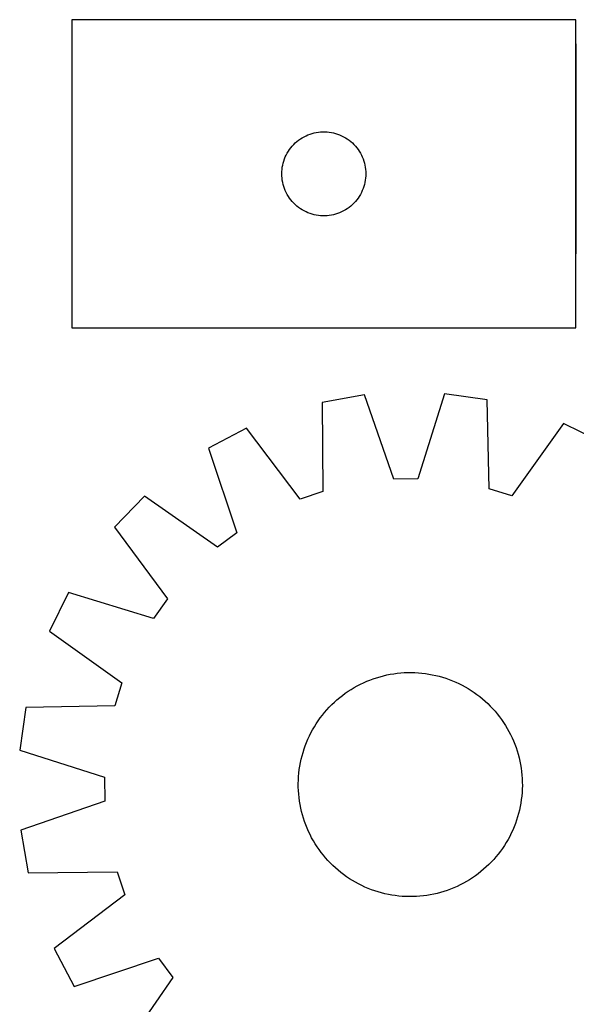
# Model space of a CAD drawing. Header units: millimetres. Extents: x 7 to 1493, y 7 to 2993.
# Tile 7 of 13: x 7 to 205, y 2642 to 2993. Entities that reach past the tile are written whole.
import ezdxf

# ---------------------------------------------------------------- set-up
doc = ezdxf.new("R2010")
doc.units = ezdxf.units.MM
doc.layers.add('COMMON', color=5, linetype='CONTINUOUS', true_color=0x0000ff)
doc.layers.add('CUT', color=7, linetype='CONTINUOUS', true_color=0x000000)

msp = doc.modelspace()

# ---------------------------------------------------------------- linework, layer by layer
at = {"layer": 'COMMON'}
msp.add_line((205.202789, 2909.818716), (205.202789, 2984.818716), dxfattribs=at)
at = {"layer": 'CUT'}
for p, q in [((205.102788, 2993.438539), (25.102788, 2993.438539)), ((25.102788, 2993.438539), (25.102788, 2883.438539)), ((205.102788, 2883.438539), (205.102788, 2993.438539)), ((108.053137, 2951.67872), (108.744073, 2952.024072)), ((108.744073, 2952.024072), (109.45187, 2952.333398)), ((109.45187, 2952.333398), (110.174653, 2952.605877)), ((110.174653, 2952.605877), (110.910504, 2952.840787)), ((110.910504, 2952.840787), (111.657472, 2953.037504)), ((111.657472, 2953.037504), (112.413577, 2953.195508)), ((112.413577, 2953.195508), (113.176813, 2953.314379)), ((113.176813, 2953.314379), (113.945156, 2953.393801)), ((113.945156, 2953.393801), (114.71657, 2953.433566)), ((114.71657, 2953.433566), (115.489007, 2953.433566)), ((115.489007, 2953.433566), (116.26042, 2953.393801)), ((116.26042, 2953.393801), (117.028764, 2953.314379)), ((117.028764, 2953.314379), (117.792, 2953.195508)), ((117.792, 2953.195508), (118.548105, 2953.037504)), ((118.548105, 2953.037504), (119.295073, 2952.840787)), ((119.295073, 2952.840787), (120.030924, 2952.605877)), ((120.030924, 2952.605877), (120.753707, 2952.333398)), ((120.753707, 2952.333398), (121.461504, 2952.024072)), ((121.461504, 2952.024072), (122.15244, 2951.67872)), ((103.340991, 2947.747681), (103.835809, 2948.34082)), ((103.835809, 2948.34082), (104.360506, 2948.907701)), ((104.360506, 2948.907701), (104.913688, 2949.446819)), ((104.913688, 2949.446819), (105.493891, 2949.956745)), ((105.493891, 2949.956745), (106.099574, 2950.436127)), ((106.099574, 2950.436127), (106.729133, 2950.883694)), ((106.729133, 2950.883694), (107.380896, 2951.298258)), ((107.380896, 2951.298258), (108.053137, 2951.67872)), ((122.15244, 2951.67872), (122.82468, 2951.298258)), ((122.82468, 2951.298258), (123.476444, 2950.883694)), ((123.476444, 2950.883694), (124.106003, 2950.436127)), ((124.106003, 2950.436127), (124.711686, 2949.956745)), ((124.711686, 2949.956745), (125.291888, 2949.446819)), ((125.291888, 2949.446819), (125.845071, 2948.907701)), ((125.845071, 2948.907701), (126.369767, 2948.34082)), ((126.369767, 2948.34082), (126.864585, 2947.747681)), ((101.358035, 2944.445347), (101.685482, 2945.144945)), ((101.685482, 2945.144945), (102.04851, 2945.82676)), ((102.04851, 2945.82676), (102.446155, 2946.488981)), ((102.446155, 2946.488981), (102.877363, 2947.129855)), ((102.877363, 2947.129855), (103.340991, 2947.747681)), ((126.864585, 2947.747681), (127.328213, 2947.129855)), ((127.328213, 2947.129855), (127.759422, 2946.488981)), ((127.759422, 2946.488981), (128.157067, 2945.82676)), ((128.157067, 2945.82676), (128.520095, 2945.144945)), ((128.520095, 2945.144945), (128.847542, 2944.445347)), ((100.28147, 2940.746897), (100.419953, 2941.50682)), ((100.419953, 2941.50682), (100.597373, 2942.258605)), ((100.597373, 2942.258605), (100.813258, 2943.000261)), ((100.813258, 2943.000261), (101.067036, 2943.72982)), ((101.067036, 2943.72982), (101.358035, 2944.445347)), ((128.847542, 2944.445347), (129.138541, 2943.72982)), ((129.138541, 2943.72982), (129.392319, 2943.000261)), ((129.392319, 2943.000261), (129.608204, 2942.258605)), ((129.608204, 2942.258605), (129.785624, 2941.50682)), ((129.785624, 2941.50682), (129.924107, 2940.746897)), ((100.102788, 2938.438539), (100.122677, 2939.21072)), ((100.122677, 2937.666357), (100.102788, 2938.438539)), ((100.122677, 2939.21072), (100.18229, 2939.980853)), ((100.18229, 2939.980853), (100.28147, 2940.746897)), ((129.924107, 2940.746897), (130.023287, 2939.980853)), ((130.023287, 2939.980853), (130.0829, 2939.21072)), ((130.0829, 2939.21072), (130.102788, 2938.438539)), ((130.102788, 2938.438539), (130.0829, 2937.666357)), ((100.18229, 2936.896224), (100.122677, 2937.666357)), ((100.28147, 2936.13018), (100.18229, 2936.896224)), ((100.419953, 2935.370258), (100.28147, 2936.13018)), ((100.597373, 2934.618472), (100.419953, 2935.370258)), ((100.813258, 2933.876816), (100.597373, 2934.618472)), ((129.608204, 2934.618472), (129.392319, 2933.876816)), ((129.785624, 2935.370258), (129.608204, 2934.618472)), ((129.924107, 2936.13018), (129.785624, 2935.370258)), ((130.023287, 2936.896224), (129.924107, 2936.13018)), ((130.0829, 2937.666357), (130.023287, 2936.896224)), ((101.067036, 2933.147257), (100.813258, 2933.876816)), ((101.358035, 2932.43173), (101.067036, 2933.147257)), ((101.685482, 2931.732132), (101.358035, 2932.43173)), ((102.04851, 2931.050317), (101.685482, 2931.732132)), ((102.446155, 2930.388096), (102.04851, 2931.050317)), ((128.157067, 2931.050317), (127.759422, 2930.388096)), ((128.520095, 2931.732132), (128.157067, 2931.050317)), ((128.847542, 2932.43173), (128.520095, 2931.732132)), ((129.138541, 2933.147257), (128.847542, 2932.43173)), ((129.392319, 2933.876816), (129.138541, 2933.147257)), ((102.877363, 2929.747222), (102.446155, 2930.388096)), ((103.340991, 2929.129396), (102.877363, 2929.747222)), ((103.835809, 2928.536257), (103.340991, 2929.129396)), ((104.360506, 2927.969376), (103.835809, 2928.536257)), ((104.913688, 2927.430258), (104.360506, 2927.969376)), ((105.493891, 2926.920332), (104.913688, 2927.430258)), ((125.291888, 2927.430258), (124.711686, 2926.920332)), ((125.845071, 2927.969376), (125.291888, 2927.430258)), ((126.369767, 2928.536257), (125.845071, 2927.969376)), ((126.864585, 2929.129396), (126.369767, 2928.536257)), ((127.328213, 2929.747222), (126.864585, 2929.129396)), ((127.759422, 2930.388096), (127.328213, 2929.747222)), ((106.099574, 2926.44095), (105.493891, 2926.920332)), ((106.729133, 2925.993383), (106.099574, 2926.44095)), ((107.380896, 2925.578819), (106.729133, 2925.993383)), ((108.053137, 2925.198357), (107.380896, 2925.578819)), ((108.744073, 2924.853005), (108.053137, 2925.198357)), ((109.45187, 2924.543679), (108.744073, 2924.853005)), ((110.174653, 2924.2712), (109.45187, 2924.543679)), ((110.910504, 2924.03629), (110.174653, 2924.2712)), ((111.657472, 2923.839573), (110.910504, 2924.03629)), ((112.413577, 2923.681569), (111.657472, 2923.839573)), ((118.548105, 2923.839573), (117.792, 2923.681569)), ((119.295073, 2924.03629), (118.548105, 2923.839573)), ((120.030924, 2924.2712), (119.295073, 2924.03629)), ((120.753707, 2924.543679), (120.030924, 2924.2712)), ((121.461504, 2924.853005), (120.753707, 2924.543679)), ((122.15244, 2925.198357), (121.461504, 2924.853005)), ((122.82468, 2925.578819), (122.15244, 2925.198357)), ((123.476444, 2925.993383), (122.82468, 2925.578819)), ((124.106003, 2926.44095), (123.476444, 2925.993383)), ((124.711686, 2926.920332), (124.106003, 2926.44095)), ((113.176813, 2923.562698), (112.413577, 2923.681569)), ((113.945156, 2923.483276), (113.176813, 2923.562698)), ((114.71657, 2923.443511), (113.945156, 2923.483276)), ((115.489007, 2923.443511), (114.71657, 2923.443511)), ((116.26042, 2923.483276), (115.489007, 2923.443511)), ((117.028764, 2923.562698), (116.26042, 2923.483276)), ((117.792, 2923.681569), (117.028764, 2923.562698)), ((25.102788, 2883.438539), (205.102788, 2883.438539)), ((129.675936, 2859.499699), (114.516204, 2856.870425)), ((140.098874, 2829.494081), (129.675936, 2859.499699)), ((158.211721, 2859.917779), (148.672298, 2829.619691)), ((173.441973, 2857.733753), (158.211721, 2859.917779)), ((174.082531, 2825.975849), (173.441973, 2857.733753)), ((114.516204, 2856.870425), (114.806298, 2825.107387)), ((87.506254, 2847.654764), (73.900982, 2840.469561)), ((106.691303, 2822.338591), (87.506254, 2847.654764)), ((200.710311, 2849.313328), (182.275157, 2823.445978)), ((214.52024, 2842.529789), (200.710311, 2849.313328)), ((73.900982, 2840.469561), (83.992197, 2810.350761)), ((148.672298, 2829.619691), (140.098874, 2829.494081)), ((182.275157, 2823.445978), (174.082531, 2825.975849)), ((51.060789, 2823.358413), (40.341757, 2812.320619)), ((77.129983, 2805.209808), (51.060789, 2823.358413)), ((114.806298, 2825.107387), (106.691303, 2822.338591)), ((40.341757, 2812.320619), (59.246293, 2786.794295)), ((83.992197, 2810.350761), (77.129983, 2805.209808)), ((23.907077, 2788.988943), (17.123538, 2775.179014)), ((54.308582, 2779.784418), (23.907077, 2788.988943)), ((59.246293, 2786.794295), (54.308582, 2779.784418)), ((17.123538, 2775.179014), (42.990888, 2756.743859)), ((132.7705, 2758.207271), (133.962917, 2758.60369)), ((133.962917, 2758.60369), (135.167197, 2758.962459)), ((135.167197, 2758.962459), (136.382153, 2759.283223)), ((136.382153, 2759.283223), (137.606584, 2759.565666)), ((137.606584, 2759.565666), (138.839284, 2759.80951)), ((138.839284, 2759.80951), (140.079034, 2760.014513)), ((140.079034, 2760.014513), (141.324611, 2760.180474)), ((141.324611, 2760.180474), (142.574788, 2760.307228)), ((142.574788, 2760.307228), (143.828328, 2760.394651)), ((143.828328, 2760.394651), (145.083996, 2760.442656)), ((145.083996, 2760.442656), (146.340553, 2760.451196)), ((146.340553, 2760.451196), (147.596757, 2760.420262)), ((147.596757, 2760.420262), (148.85137, 2760.349885)), ((148.85137, 2760.349885), (150.103154, 2760.240135)), ((150.103154, 2760.240135), (151.350872, 2760.091119)), ((151.350872, 2760.091119), (152.593294, 2759.902985)), ((152.593294, 2759.902985), (153.829193, 2759.675918)), ((153.829193, 2759.675918), (155.057351, 2759.410143)), ((155.057351, 2759.410143), (156.276554, 2759.105922)), ((156.276554, 2759.105922), (157.4856, 2758.763554)), ((157.4856, 2758.763554), (158.683295, 2758.383379)), ((42.990888, 2756.743859), (40.461017, 2748.551233)), ((124.852839, 2754.415567), (125.930063, 2755.062557)), ((125.930063, 2755.062557), (127.027078, 2755.675391)), ((127.027078, 2755.675391), (128.142801, 2756.253464)), ((128.142801, 2756.253464), (129.276131, 2756.796207)), ((129.276131, 2756.796207), (130.42595, 2757.303083)), ((130.42595, 2757.303083), (131.591123, 2757.773593)), ((131.591123, 2757.773593), (132.7705, 2758.207271)), ((158.683295, 2758.383379), (159.868457, 2757.96577)), ((159.868457, 2757.96577), (161.039917, 2757.511141)), ((161.039917, 2757.511141), (162.196519, 2757.01994)), ((162.196519, 2757.01994), (163.337122, 2756.492651)), ((163.337122, 2756.492651), (164.460598, 2755.929796)), ((164.460598, 2755.929796), (165.565841, 2755.331928)), ((165.565841, 2755.331928), (166.651759, 2754.69964)), ((120.7628, 2751.499313), (121.75044, 2752.276213)), ((121.75044, 2752.276213), (122.761996, 2753.021707)), ((122.761996, 2753.021707), (123.79647, 2753.73506)), ((123.79647, 2753.73506), (124.852839, 2754.415567)), ((166.651759, 2754.69964), (167.717281, 2754.033554)), ((167.717281, 2754.033554), (168.761354, 2753.334327)), ((168.761354, 2753.334327), (169.782949, 2752.602651)), ((169.782949, 2752.602651), (170.781058, 2751.839246)), ((170.781058, 2751.839246), (171.754694, 2751.044867)), ((40.461017, 2748.551233), (8.703114, 2747.910675)), ((116.216569, 2747.171601), (117.070516, 2748.093437)), ((117.070516, 2748.093437), (117.952997, 2748.987995)), ((117.952997, 2748.987995), (118.863141, 2749.854393)), ((118.863141, 2749.854393), (119.80005, 2750.691774)), ((119.80005, 2750.691774), (120.7628, 2751.499313)), ((171.754694, 2751.044867), (172.702899, 2750.220297)), ((172.702899, 2750.220297), (173.624735, 2749.36635)), ((173.624735, 2749.36635), (174.519293, 2748.483869)), ((174.519293, 2748.483869), (175.38569, 2747.573725)), ((8.703114, 2747.910675), (6.519087, 2732.680423)), ((113.834215, 2744.251652), (114.59762, 2745.24976)), ((114.59762, 2745.24976), (115.391999, 2746.223397)), ((115.391999, 2746.223397), (116.216569, 2747.171601)), ((175.38569, 2747.573725), (176.223071, 2746.636816)), ((176.223071, 2746.636816), (177.030611, 2745.674066)), ((177.030611, 2745.674066), (177.807511, 2744.686426)), ((177.807511, 2744.686426), (178.553005, 2743.67487)), ((111.104938, 2740.034544), (111.737226, 2741.120462)), ((111.737226, 2741.120462), (112.403313, 2742.185983)), ((112.403313, 2742.185983), (113.102539, 2743.230057)), ((113.102539, 2743.230057), (113.834215, 2744.251652)), ((178.553005, 2743.67487), (179.266357, 2742.640397)), ((179.266357, 2742.640397), (179.946864, 2741.584027)), ((179.946864, 2741.584027), (180.593854, 2740.506803)), ((109.416926, 2736.665222), (109.944215, 2737.805824)), ((109.944215, 2737.805824), (110.50707, 2738.929301)), ((110.50707, 2738.929301), (111.104938, 2740.034544)), ((180.593854, 2740.506803), (181.206688, 2739.409788)), ((181.206688, 2739.409788), (181.784762, 2738.294065)), ((181.784762, 2738.294065), (182.327504, 2737.160735)), ((108.053487, 2733.151997), (108.471096, 2734.33716)), ((108.471096, 2734.33716), (108.925725, 2735.50862)), ((108.925725, 2735.50862), (109.416926, 2736.665222)), ((182.327504, 2737.160735), (182.834381, 2736.010916)), ((182.834381, 2736.010916), (183.30489, 2734.845744)), ((183.30489, 2734.845744), (183.738568, 2733.666367)), ((6.519087, 2732.680423), (36.817175, 2723.141001)), ((107.026723, 2729.526053), (107.330945, 2730.745256)), ((107.330945, 2730.745256), (107.673312, 2731.954302)), ((107.673312, 2731.954302), (108.053487, 2733.151997)), ((183.738568, 2733.666367), (184.134987, 2732.473949)), ((184.134987, 2732.473949), (184.493756, 2731.269669)), ((184.493756, 2731.269669), (184.81452, 2730.054713)), ((106.345747, 2725.819575), (106.533881, 2727.061997)), ((106.533881, 2727.061997), (106.760948, 2728.297896)), ((106.760948, 2728.297896), (107.026723, 2729.526053)), ((184.81452, 2730.054713), (185.096964, 2728.830282)), ((185.096964, 2728.830282), (185.340807, 2727.597583)), ((185.340807, 2727.597583), (185.545811, 2726.357832)), ((106.086981, 2723.320073), (106.196731, 2724.571856)), ((106.196731, 2724.571856), (106.345747, 2725.819575)), ((185.545811, 2726.357832), (185.711772, 2725.112255)), ((185.711772, 2725.112255), (185.838526, 2723.862079)), ((185.838526, 2723.862079), (185.925949, 2722.608538)), ((36.817175, 2723.141001), (36.942785, 2714.567577)), ((105.98567, 2720.809255), (106.016604, 2722.06546)), ((105.99421, 2719.552699), (105.98567, 2720.809255)), ((106.016604, 2722.06546), (106.086981, 2723.320073)), ((185.925949, 2722.608538), (185.973954, 2721.35287)), ((185.982493, 2720.096314), (185.951559, 2718.840109)), ((185.973954, 2721.35287), (185.982493, 2720.096314)), ((106.042215, 2718.297031), (105.99421, 2719.552699)), ((106.129638, 2717.04349), (106.042215, 2718.297031)), ((106.256392, 2715.793314), (106.129638, 2717.04349)), ((185.881183, 2717.585496), (185.771432, 2716.333712)), ((185.951559, 2718.840109), (185.881183, 2717.585496)), ((36.942785, 2714.567577), (6.937167, 2704.144638)), ((106.422353, 2714.547736), (106.256392, 2715.793314)), ((106.627356, 2713.307986), (106.422353, 2714.547736)), ((106.8712, 2712.075287), (106.627356, 2713.307986)), ((185.434282, 2713.843572), (185.207216, 2712.607673)), ((185.622416, 2715.085994), (185.434282, 2713.843572)), ((185.771432, 2716.333712), (185.622416, 2715.085994)), ((107.153643, 2710.850856), (106.8712, 2712.075287)), ((107.474407, 2709.6359), (107.153643, 2710.850856)), ((107.833176, 2708.431619), (107.474407, 2709.6359)), ((184.637219, 2710.160312), (184.294852, 2708.951267)), ((184.94144, 2711.379515), (184.637219, 2710.160312)), ((185.207216, 2712.607673), (184.94144, 2711.379515)), ((108.229595, 2707.239202), (107.833176, 2708.431619)), ((108.663274, 2706.059825), (108.229595, 2707.239202)), ((109.133783, 2704.894652), (108.663274, 2706.059825)), ((183.497068, 2706.568409), (183.042439, 2705.396949)), ((183.914676, 2707.753572), (183.497068, 2706.568409)), ((184.294852, 2708.951267), (183.914676, 2707.753572)), ((6.937167, 2704.144638), (9.566441, 2688.984907)), ((109.640659, 2703.744833), (109.133783, 2704.894652)), ((110.183402, 2702.611503), (109.640659, 2703.744833)), ((110.761475, 2701.49578), (110.183402, 2702.611503)), ((182.023949, 2703.099745), (181.461093, 2701.976268)), ((182.551237, 2704.240347), (182.023949, 2703.099745)), ((183.042439, 2705.396949), (182.551237, 2704.240347)), ((111.374309, 2700.398766), (110.761475, 2701.49578)), ((112.021299, 2699.321542), (111.374309, 2700.398766)), ((112.701806, 2698.265172), (112.021299, 2699.321542)), ((180.230937, 2699.785107), (179.564851, 2698.719585)), ((180.863226, 2700.871025), (180.230937, 2699.785107)), ((181.461093, 2701.976268), (180.863226, 2700.871025)), ((113.415159, 2697.230699), (112.701806, 2698.265172)), ((114.160653, 2696.219143), (113.415159, 2697.230699)), ((114.937553, 2695.231503), (114.160653, 2696.219143)), ((177.370544, 2695.655809), (176.576164, 2694.682172)), ((178.133948, 2696.653917), (177.370544, 2695.655809)), ((178.865625, 2697.675512), (178.133948, 2696.653917)), ((179.564851, 2698.719585), (178.865625, 2697.675512)), ((115.745092, 2694.268753), (114.937553, 2695.231503)), ((116.582473, 2693.331844), (115.745092, 2694.268753)), ((117.448871, 2692.421699), (116.582473, 2693.331844)), ((118.343429, 2691.539218), (117.448871, 2692.421699)), ((174.015167, 2691.917573), (173.105023, 2691.051176)), ((174.897648, 2692.812131), (174.015167, 2691.917573)), ((175.751595, 2693.733967), (174.897648, 2692.812131)), ((176.576164, 2694.682172), (175.751595, 2693.733967)), ((9.566441, 2688.984907), (41.329479, 2689.275001)), ((41.329479, 2689.275001), (44.098275, 2681.160006)), ((119.265265, 2690.685271), (118.343429, 2691.539218)), ((120.213469, 2689.860702), (119.265265, 2690.685271)), ((121.187106, 2689.066322), (120.213469, 2689.860702)), ((122.185214, 2688.302918), (121.187106, 2689.066322)), ((123.206809, 2687.571241), (122.185214, 2688.302918)), ((170.217723, 2688.629355), (169.206167, 2687.883861)), ((171.205363, 2689.406255), (170.217723, 2688.629355)), ((172.168113, 2690.213795), (171.205363, 2689.406255)), ((173.105023, 2691.051176), (172.168113, 2690.213795)), ((124.250883, 2686.872015), (123.206809, 2687.571241)), ((125.316404, 2686.205929), (124.250883, 2686.872015)), ((126.402322, 2685.57364), (125.316404, 2686.205929)), ((127.507565, 2684.975773), (126.402322, 2685.57364)), ((128.631042, 2684.412917), (127.507565, 2684.975773)), ((164.941086, 2685.230178), (163.825363, 2684.652104)), ((166.0381, 2685.843012), (164.941086, 2685.230178)), ((167.115324, 2686.490002), (166.0381, 2685.843012)), ((168.171694, 2687.170509), (167.115324, 2686.490002)), ((169.206167, 2687.883861), (168.171694, 2687.170509)), ((129.771644, 2683.885629), (128.631042, 2684.412917)), ((130.928246, 2683.394427), (129.771644, 2683.885629)), ((132.099706, 2682.939798), (130.928246, 2683.394427)), ((133.284869, 2682.52219), (132.099706, 2682.939798)), ((134.482564, 2682.142014), (133.284869, 2682.52219)), ((135.69161, 2681.799647), (134.482564, 2682.142014)), ((136.910813, 2681.495426), (135.69161, 2681.799647)), ((138.13897, 2681.229651), (136.910813, 2681.495426)), ((139.37487, 2681.002584), (138.13897, 2681.229651)), ((154.361579, 2681.339902), (153.12888, 2681.096059)), ((155.586011, 2681.622346), (154.361579, 2681.339902)), ((156.800966, 2681.94311), (155.586011, 2681.622346)), ((158.005247, 2682.301879), (156.800966, 2681.94311)), ((159.197664, 2682.698298), (158.005247, 2682.301879)), ((160.377041, 2683.131976), (159.197664, 2682.698298)), ((161.542214, 2683.602485), (160.377041, 2683.131976)), ((162.692033, 2684.109362), (161.542214, 2683.602485)), ((163.825363, 2684.652104), (162.692033, 2684.109362)), ((44.098275, 2681.160006), (18.782102, 2661.974956)), ((140.617292, 2680.81445), (139.37487, 2681.002584)), ((141.86501, 2680.665434), (140.617292, 2680.81445)), ((143.116793, 2680.555683), (141.86501, 2680.665434)), ((144.371406, 2680.485307), (143.116793, 2680.555683)), ((145.627611, 2680.454373), (144.371406, 2680.485307)), ((146.884167, 2680.462913), (145.627611, 2680.454373)), ((148.139835, 2680.510918), (146.884167, 2680.462913)), ((149.393376, 2680.59834), (148.139835, 2680.510918)), ((150.643552, 2680.725095), (149.393376, 2680.59834)), ((151.88913, 2680.891055), (150.643552, 2680.725095)), ((153.12888, 2681.096059), (151.88913, 2680.891055)), ((18.782102, 2661.974956), (25.967305, 2648.369685)), ((25.967305, 2648.369685), (56.086105, 2658.460899)), ((56.086105, 2658.460899), (61.227058, 2651.598686)), ((61.227058, 2651.598686), (43.078453, 2625.529491))]:
    msp.add_line(p, q, dxfattribs=at)

doc.saveas('drawing.dxf')
